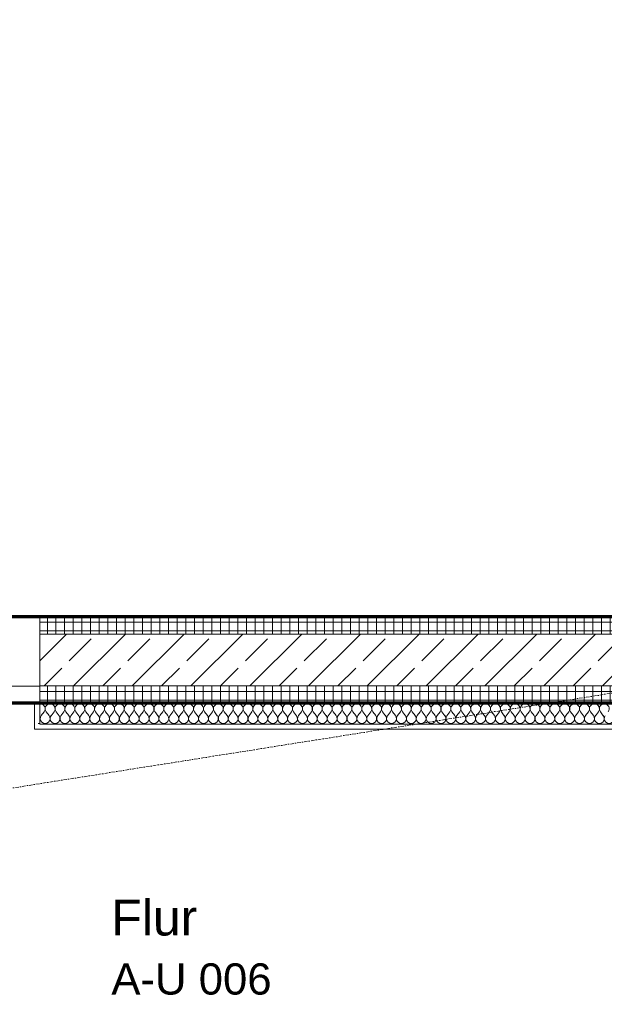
# Model space of a CAD drawing. Header units: millimetres. Extents: x 1523 to 74423, y -42059 to 10268.
# Tile 32 of 77: x 31295 to 32983, y -24454 to -21609. Entities that reach past the tile are written whole.
import ezdxf

# ---------------------------------------------------------------- set-up
doc = ezdxf.new("R2010")
doc.units = ezdxf.units.MM
doc.linetypes.add('CAx_nichtHalbton', pattern=[20001.0584, 10000, -0.5292, 10000, -0.5292])
doc.linetypes.add('IMPORT-STRICHPUNKT _7_', pattern=[20, 10, -5, 0, -5])
for name, color, linetype, lineweight, true_color in [('90 A--Achsraster _1_50_', 7, 'IMPORT-STRICHPUNKT _7_', 13, 0x656565), ('Neubau_10 A--Wand innen _tragend_', 7, 'Continuous', 13, 0x656565), ('Neubau_20 A--Gründungsbelag', 7, 'Continuous', 13, 0x656565), ('Neubau_80 A--Raum', 7, 'Continuous', 13, 0x656565), ('Xref_706_5_--_ÜP_-1_000_16_Übersichtsplan UG_IFC 2025_01_13_dwg', 7, 'Continuous', 13, 0x767676), ('XX', 7, 'Continuous', 18, 0x804040)]:
    doc.layers.add(name, color=color, linetype=linetype, lineweight=lineweight, true_color=true_color)
doc.styles.add('Arial_B', font='txt', dxfattribs={"height": 103.174603})
doc.styles.add('Arial_B_1', font='txt', dxfattribs={"height": 90.277778})
pattern_1 = [(86.336, (0, 0), (-24.948899, 1.597632), []), (176.336, (0, 0), (1.597632, 24.948899), [])]

# ---------------------------------------------------------------- blocks, each defined once
blk = doc.blocks.new('Xref_706_5_--_ÜP_-1_000_11_Übersichtsplan UG_IFC 2024_09_30_dwg__X97-41959665-SuD_-1UG gesamt Plot  - Blatt 1')
at = {"layer": 'Neubau_10 A--Wand innen _tragend_', "color": 9, "true_color": 0xcbcbcb}
for p, q in [((12961.4, -97363.4), (12950.9, -97353.6)), ((12963.9, -97340.7), (12951.6, -97347.9)), ((12958.2, -97391.8), (12947.8, -97382)), ((12960.7, -97369.1), (12948.4, -97376.3)), ((12955.1, -97420.2), (12944.6, -97410.4)), ((12957.6, -97397.5), (12945.3, -97404.7)), ((12951.9, -97448.6), (12941.5, -97438.8)), ((12954.4, -97425.9), (12942.1, -97433.1)), ((12948.8, -97477), (12938.3, -97467.2)), ((12951.3, -97454.3), (12939, -97461.5)), ((12945.6, -97505.4), (12935.2, -97495.6)), ((12948.1, -97482.7), (12935.8, -97489.9)), ((12942.5, -97533.8), (12932, -97524)), ((12945, -97511.1), (12932.7, -97518.3)), ((12939.3, -97562.2), (12928.9, -97552.4)), ((12941.8, -97539.5), (12929.5, -97546.7)), ((12936.2, -97590.6), (12925.7, -97580.8)), ((12938.7, -97567.9), (12926.4, -97575.1)), ((12933, -97619), (12922.6, -97609.2)), ((12935.5, -97596.3), (12923.2, -97603.5)), ((12929.9, -97647.4), (12919.4, -97637.6)), ((12932.4, -97624.7), (12920.1, -97631.9)), ((12926.7, -97675.8), (12916.3, -97666)), ((12929.2, -97653.1), (12916.9, -97660.3)), ((12923.5, -97704.2), (12913.1, -97694.4)), ((12926.1, -97681.5), (12913.8, -97688.7)), ((12920.4, -97732.6), (12910, -97722.8)), ((12922.9, -97709.9), (12910.6, -97717.1)), ((12917.2, -97761), (12906.8, -97751.2)), ((12919.8, -97738.2), (12907.5, -97745.5)), ((12914.1, -97789.4), (12903.7, -97779.6)), ((12916.6, -97766.6), (12904.3, -97773.9)), ((12910.9, -97817.8), (12900.5, -97808)), ((12913.5, -97795), (12901.2, -97802.3)), ((12907.8, -97846.2), (12897.4, -97836.4)), ((12910.3, -97823.4), (12898, -97830.7)), ((12904.6, -97874.6), (12894.2, -97864.8)), ((12907.2, -97851.8), (12894.9, -97859.1)), ((12901.5, -97903), (12891.1, -97893.2)), ((12904, -97880.2), (12891.7, -97887.5)), ((12898.3, -97931.3), (12887.9, -97921.6)), ((12900.9, -97908.6), (12888.6, -97915.9)), ((12895.2, -97959.7), (12884.8, -97950)), ((12897.7, -97937), (12885.4, -97944.3)), ((12892, -97988.1), (12881.6, -97978.4)), ((12894.6, -97965.4), (12882.3, -97972.7)), ((12888.9, -98016.5), (12878.5, -98006.8)), ((12891.4, -97993.8), (12879.1, -98001.1)), ((12885.7, -98044.9), (12875.3, -98035.2)), ((12888.3, -98022.2), (12876, -98029.5)), ((12882.6, -98073.3), (12872.2, -98063.6)), ((12885.1, -98050.6), (12872.8, -98057.9)), ((12879.4, -98101.7), (12869, -98092)), ((12882, -98079), (12869.7, -98086.3)), ((12876.3, -98130.1), (12865.9, -98120.3)), ((12878.8, -98107.4), (12866.5, -98114.7)), ((12873.1, -98158.5), (12862.7, -98148.7)), ((12875.7, -98135.8), (12863.3, -98143.1)), ((12870, -98186.9), (12859.6, -98177.1)), ((12872.5, -98164.2), (12860.2, -98171.5)), ((12866.8, -98215.3), (12856.4, -98205.5)), ((12869.4, -98192.6), (12857, -98199.9)), ((12863.7, -98243.7), (12853.3, -98233.9)), ((12866.2, -98221), (12853.9, -98228.3)), ((12860.5, -98272.1), (12850.1, -98262.3)), ((12863, -98249.4), (12850.7, -98256.7)), ((12857.4, -98300.5), (12847, -98290.7)), ((12859.9, -98277.8), (12847.6, -98285.1)), ((12854.2, -98328.9), (12843.8, -98319.1)), ((12856.7, -98306.2), (12844.4, -98313.5)), ((12851.1, -98357.3), (12840.7, -98347.5)), ((12853.6, -98334.6), (12841.3, -98341.8)), ((12847.9, -98385.7), (12837.5, -98375.9)), ((12850.4, -98363), (12838.1, -98370.2)), ((12844.8, -98414.1), (12834.4, -98404.3)), ((12847.3, -98391.4), (12835, -98398.6)), ((12841.6, -98442.5), (12831.2, -98432.7)), ((12844.1, -98419.8), (12831.8, -98427)), ((12838.5, -98470.9), (12828.1, -98461.1)), ((12841, -98448.2), (12828.7, -98455.4)), ((12835.3, -98499.3), (12824.9, -98489.5)), ((12837.8, -98476.6), (12825.5, -98483.8)), ((12832.2, -98527.7), (12821.8, -98517.9)), ((12834.7, -98505), (12822.4, -98512.2)), ((12829, -98556.1), (12818.6, -98546.3)), ((12831.5, -98533.4), (12819.2, -98540.6)), ((12825.9, -98584.5), (12815.5, -98574.7)), ((12828.4, -98561.8), (12816.1, -98569)), ((12822.7, -98612.9), (12812.3, -98603.1)), ((12825.2, -98590.2), (12812.9, -98597.4)), ((12819.6, -98641.3), (12809.2, -98631.5)), ((12822.1, -98618.6), (12809.8, -98625.8)), ((12816.4, -98669.7), (12806, -98659.9)), ((12818.9, -98647), (12806.6, -98654.2)), ((12813.3, -98698.1), (12802.8, -98688.3)), ((12815.8, -98675.4), (12803.5, -98682.6)), ((12810.1, -98726.5), (12799.7, -98716.7)), ((12812.6, -98703.8), (12800.3, -98711)), ((12807, -98754.9), (12796.5, -98745.1)), ((12809.5, -98732.1), (12797.2, -98739.4)), ((12803.8, -98783.3), (12793.4, -98773.5)), ((12806.3, -98760.5), (12794, -98767.8)), ((12800.7, -98811.7), (12790.2, -98801.9)), ((12803.2, -98788.9), (12790.9, -98796.2)), ((12797.5, -98840.1), (12787.1, -98830.3)), ((12800, -98817.3), (12787.7, -98824.6)), ((12794.4, -98868.5), (12783.9, -98858.7)), ((12796.9, -98845.7), (12784.6, -98853)), ((12791.2, -98896.9), (12780.8, -98887.1)), ((12793.7, -98874.1), (12781.4, -98881.4)), ((12788.1, -98925.2), (12777.6, -98915.5)), ((12790.6, -98902.5), (12778.3, -98909.8)), ((12784.9, -98953.6), (12774.5, -98943.9)), ((12787.4, -98930.9), (12775.1, -98938.2))]:
    blk.add_line(p, q, dxfattribs=at)
for centre, start, end in [((12944.3, -97335.6), 46.7982, 173.6681), ((12974.3, -97324.6), 226.7982, 120.538), ((12941.2, -97364), 46.7982, 173.6681), ((12944.3, -97335.6), 173.6681, 300.538), ((12971.1, -97353), 226.7982, 120.538), ((12938, -97392.4), 46.7982, 173.6681), ((12941.2, -97364), 173.6681, 300.538), ((12968, -97381.4), 226.7982, 120.538), ((12934.9, -97420.8), 46.7982, 173.6681), ((12938, -97392.4), 173.6681, 300.538), ((12964.8, -97409.8), 226.7982, 120.538), ((12931.7, -97449.2), 46.7982, 173.6681), ((12934.9, -97420.8), 173.6681, 300.538), ((12961.7, -97438.2), 226.7982, 120.538), ((12928.6, -97477.6), 46.7982, 173.6681), ((12931.7, -97449.2), 173.6681, 300.538), ((12958.5, -97466.6), 226.7982, 120.538), ((12925.4, -97506), 46.7982, 173.6681), ((12928.6, -97477.6), 173.6681, 300.538), ((12955.4, -97495), 226.7982, 120.538), ((12922.3, -97534.4), 46.7982, 173.6681), ((12925.4, -97506), 173.6681, 300.538), ((12952.2, -97523.4), 226.7982, 120.538), ((12919.1, -97562.8), 46.7982, 173.6681), ((12922.3, -97534.4), 173.6681, 300.538), ((12949.1, -97551.8), 226.7982, 120.538), ((12916, -97591.2), 46.7982, 173.6681), ((12919.1, -97562.8), 173.6681, 300.538), ((12945.9, -97580.2), 226.7982, 120.538), ((12912.8, -97619.6), 46.7982, 173.6681), ((12916, -97591.2), 173.6681, 300.538), ((12942.8, -97608.6), 226.7982, 120.538), ((12909.7, -97648), 46.7982, 173.6681), ((12912.8, -97619.6), 173.6681, 300.538), ((12939.6, -97637), 226.7982, 120.538), ((12906.5, -97676.4), 46.7982, 173.6681), ((12909.7, -97648), 173.6681, 300.538), ((12936.5, -97665.4), 226.7982, 120.538), ((12903.4, -97704.8), 46.7982, 173.6681), ((12906.5, -97676.4), 173.6681, 300.538), ((12933.3, -97693.8), 226.7982, 120.538), ((12900.2, -97733.2), 46.7982, 173.6681), ((12903.4, -97704.8), 173.6681, 300.538), ((12930.2, -97722.2), 226.7982, 120.538), ((12897.1, -97761.6), 46.7982, 173.6681), ((12900.2, -97733.2), 173.6681, 300.538), ((12927, -97750.6), 226.7982, 120.538), ((12893.9, -97790), 46.7982, 173.6681), ((12897.1, -97761.6), 173.6681, 300.538), ((12923.9, -97779), 226.7982, 120.538), ((12890.8, -97818.4), 46.7982, 173.6681), ((12893.9, -97790), 173.6681, 300.538), ((12920.7, -97807.3), 226.7982, 120.538), ((12887.6, -97846.8), 46.7982, 173.6681), ((12890.8, -97818.4), 173.6681, 300.538), ((12917.6, -97835.7), 226.7982, 120.538), ((12884.4, -97875.2), 46.7982, 173.6681), ((12887.6, -97846.8), 173.6681, 300.538), ((12914.4, -97864.1), 226.7982, 120.538), ((12881.3, -97903.6), 46.7982, 173.6681), ((12884.4, -97875.2), 173.6681, 300.538), ((12911.3, -97892.5), 226.7982, 120.538), ((12878.1, -97932), 46.7982, 173.6681), ((12881.3, -97903.6), 173.6681, 300.538), ((12908.1, -97920.9), 226.7982, 120.538), ((12875, -97960.4), 46.7982, 173.6681), ((12878.1, -97932), 173.6681, 300.538), ((12905, -97949.3), 226.7982, 120.538), ((12871.8, -97988.8), 46.7982, 173.6681), ((12875, -97960.4), 173.6681, 300.538), ((12901.8, -97977.7), 226.7982, 120.538), ((12868.7, -98017.2), 46.7982, 173.6681), ((12871.8, -97988.8), 173.6681, 300.538), ((12898.7, -98006.1), 226.7982, 120.538), ((12865.5, -98045.6), 46.7982, 173.6681), ((12865.5, -98045.6), 173.6681, 300.538), ((12868.7, -98017.2), 173.6681, 300.538), ((12895.5, -98034.5), 226.7982, 120.538), ((12862.4, -98074), 173.6681, 300.538), ((12862.4, -98074), 46.7982, 173.6681), ((12892.4, -98062.9), 226.7982, 120.538), ((12859.2, -98102.4), 46.7982, 173.6681), ((12859.2, -98102.4), 173.6681, 300.538), ((12889.2, -98091.3), 226.7982, 120.538), ((12856.1, -98130.8), 173.6681, 300.538), ((12856.1, -98130.8), 46.7982, 173.6681), ((12886.1, -98119.7), 226.7982, 120.538), ((12852.9, -98159.2), 46.7982, 173.6681), ((12852.9, -98159.2), 173.6681, 300.538), ((12882.9, -98148.1), 226.7982, 120.538), ((12849.8, -98187.6), 173.6681, 300.538), ((12849.8, -98187.6), 46.7982, 173.6681), ((12879.8, -98176.5), 226.7982, 120.538), ((12846.6, -98216), 46.7982, 173.6681), ((12846.6, -98216), 173.6681, 300.538), ((12876.6, -98204.9), 226.7982, 120.538), ((12843.5, -98244.4), 173.6681, 300.538), ((12843.5, -98244.4), 46.7982, 173.6681), ((12873.5, -98233.3), 226.7982, 120.538), ((12840.3, -98272.7), 173.6681, 300.538), ((12840.3, -98272.7), 46.7982, 173.6681), ((12870.3, -98261.7), 226.7982, 120.538), ((12837.2, -98301.1), 173.6681, 300.538), ((12837.2, -98301.1), 46.7982, 173.6681), ((12867.2, -98290.1), 226.7982, 120.538), ((12834, -98329.5), 173.6681, 300.538), ((12834, -98329.5), 46.7982, 173.6681), ((12864, -98318.5), 226.7982, 120.538), ((12830.9, -98357.9), 173.6681, 300.538), ((12830.9, -98357.9), 46.7982, 173.6681), ((12860.9, -98346.9), 226.7982, 120.538), ((12827.7, -98386.3), 173.6681, 300.538), ((12827.7, -98386.3), 46.7982, 173.6681), ((12857.7, -98375.3), 226.7982, 120.538), ((12824.6, -98414.7), 173.6681, 300.538), ((12824.6, -98414.7), 46.7982, 173.6681), ((12854.6, -98403.7), 226.7982, 120.538), ((12821.4, -98443.1), 173.6681, 300.538), ((12821.4, -98443.1), 46.7982, 173.6681), ((12851.4, -98432.1), 226.7982, 120.538), ((12818.3, -98471.5), 173.6681, 300.538), ((12818.3, -98471.5), 46.7982, 173.6681), ((12848.2, -98460.5), 226.7982, 120.538), ((12815.1, -98499.9), 173.6681, 300.538), ((12815.1, -98499.9), 46.7982, 173.6681), ((12845.1, -98488.9), 226.7982, 120.538), ((12812, -98528.3), 173.6681, 300.538), ((12812, -98528.3), 46.7982, 173.6681), ((12841.9, -98517.3), 226.7982, 120.538), ((12808.8, -98556.7), 173.6681, 300.538), ((12808.8, -98556.7), 46.7982, 173.6681), ((12838.8, -98545.7), 226.7982, 120.538), ((12805.7, -98585.1), 173.6681, 300.538), ((12805.7, -98585.1), 46.7982, 173.6681), ((12835.6, -98574.1), 226.7982, 120.538), ((12802.5, -98613.5), 173.6681, 300.538), ((12802.5, -98613.5), 46.7982, 173.6681), ((12832.5, -98602.5), 226.7982, 120.538), ((12799.4, -98641.9), 173.6681, 300.538), ((12799.4, -98641.9), 46.7982, 173.6681), ((12829.3, -98630.9), 226.7982, 120.538), ((12796.2, -98670.3), 173.6681, 300.538), ((12796.2, -98670.3), 46.7982, 173.6681), ((12826.2, -98659.3), 226.7982, 120.538), ((12793.1, -98698.7), 173.6681, 300.538), ((12793.1, -98698.7), 46.7982, 173.6681), ((12823, -98687.7), 226.7982, 120.538), ((12789.9, -98727.1), 173.6681, 300.538), ((12789.9, -98727.1), 46.7982, 173.6681), ((12819.9, -98716.1), 226.7982, 120.538), ((12786.8, -98755.5), 173.6681, 300.538), ((12786.8, -98755.5), 46.7982, 173.6681), ((12816.7, -98744.5), 226.7982, 120.538), ((12783.6, -98783.9), 173.6681, 300.538), ((12783.6, -98783.9), 46.7982, 173.6681), ((12813.6, -98772.9), 226.7982, 120.538), ((12780.5, -98812.3), 173.6681, 300.538), ((12780.5, -98812.3), 46.7982, 173.6681), ((12810.4, -98801.2), 226.7982, 120.538), ((12777.3, -98840.7), 173.6681, 300.538), ((12777.3, -98840.7), 46.7982, 173.6681), ((12807.3, -98829.6), 226.7982, 120.538), ((12774.2, -98869.1), 173.6681, 300.538), ((12774.2, -98869.1), 46.7982, 173.6681), ((12804.1, -98858), 226.7982, 120.538), ((12771, -98897.5), 173.6681, 300.538), ((12771, -98897.5), 46.7982, 173.6681), ((12801, -98886.4), 226.7982, 120.538), ((12767.9, -98925.9), 173.6681, 300.538), ((12767.9, -98925.9), 46.7982, 173.6681), ((12797.8, -98914.8), 226.7982, 120.538), ((12764.7, -98954.3), 173.6681, 178.2315), ((12764.7, -98954.3), 46.7982, 173.6681), ((12794.7, -98943.2), 226.7982, 120.538), ((12791.5, -98971.6), 60.6585, 106.6777)]:
    blk.add_arc(centre, 14.3, start, end, dxfattribs=at)
blk = doc.blocks.new('Xref_706_5_--_ÜP_-1_000_11_Übersichtsplan UG_IFC 2024_09_30_dwg_Tür Ol 2-Fl 27_5-41959666-SuD_-1UG gesamt Plot  - Blatt 1')
at = {"layer": 'Neubau_10 A--Wand innen _tragend_', "color": 9, "true_color": 0xcbcbcb}
for p, q in [((-655, 0), (-655, 655)), ((655, 0), (655, 655))]:
    blk.add_line(p, q, dxfattribs=at)
at = {"layer": 'Neubau_10 A--Wand innen _tragend_', "color": 9, "true_color": 0xcbcbcb, "flags": 128}
for points in [[(-755, 75), (-740, 75), (-740, 0)], [(755, 75), (740, 75), (740, 0)], [(-755, -50), (-655, -50), (-655, 0), (-755, 0), (-755, -50), (-755, 0), (-755, -50), (-755, -200), (-755, -250)], [(755, -50), (655, -50), (655, 0), (755, 0), (755, -50), (755, 0), (755, -50), (755, -200), (755, -250)]]:
    blk.add_lwpolyline(points, dxfattribs=at)
at = {"layer": 'Neubau_10 A--Wand innen _tragend_', "color": 9, "true_color": 0xcbcbcb}
for centre, start, end in [((-655, 0), 360, 90), ((655, 0), 90, 180)]:
    blk.add_arc(centre, 655, start, end, dxfattribs=at)
blk = doc.blocks.new('Xref_706_5_--_ÜP_-1_000_11_Übersichtsplan UG_IFC 2024_09_30_dwg_Standard-Rastermarker_7-V4-SuD_-1UG gesamt Plot  - Blatt 1')
at = {"layer": '90 A--Achsraster _1_50_', "color": 9, "true_color": 0xcbcbcb}
blk.add_line((0, 0), (53642.7, 0), dxfattribs=at)
blk = doc.blocks.new('Xref_706_5_--_ÜP_-1_000_16_Übersichtsplan UG_IFC 2025_01_13_dwg-35469238-SuD_-1UG gesamt Plot  - Blatt 1')
at = {"layer": 'Neubau_10 A--Wand innen _tragend_', "true_color": 0xcbcbcb}
h = blk.add_hatch(dxfattribs=at)
h.set_pattern_fill('FP_7', color=9, style=0, pattern_type=2)
h.set_pattern_definition(pattern_1)
h.paths.add_polyline_path([(17355.7, -94902), (17364.6, -94762.3), (17314.7, -94759.1), (17092.1, -98237), (17141.9, -98240.1), (17354.7, -94916.9)])
h = blk.add_hatch(dxfattribs=at)
h.set_pattern_fill('FP_5', color=9, style=0, pattern_type=2)
h.set_pattern_definition([(131.336, (0, 0), (90.10192, 79.25683), []), (131.336, (-45.05, -39.63), (90.10192, 79.25683), [90, -30])])
h.paths.add_polyline_path([(17297.1, -98164.3), (17514.3, -94771.9), (17364.6, -94762.3), (17141.9, -98240.1), (17291.6, -98249.7)])
h = blk.add_hatch(dxfattribs=at)
h.set_pattern_fill('FP_7', color=9, style=0, pattern_type=2)
h.set_pattern_definition(pattern_1)
h.paths.add_polyline_path([(17341.5, -98252.9), (17564.2, -94775), (17514.3, -94771.9), (17291.6, -98249.7)])
h = blk.add_hatch(dxfattribs=at)
h.set_pattern_fill('FP_12', color=9, style=0, pattern_type=2)
h.set_pattern_definition([(86.336, (0, 0), (-86.42598, 5.53439), [0, -50]), (86.336, (-41.615, 27.72), (-86.42598, 5.53439), [0, -50])])
h.paths.add_polyline_path([(17416.4, -98257.7), (17341.5, -98252.9), (17340.6, -98267.9), (17415.4, -98272.7)])
at = {"layer": 'Neubau_10 A--Wand innen _tragend_', "color": 9, "true_color": 0xcbcbcb}
for p, q in [((17141.9, -98240.1), (17364.6, -94762.3)), ((17291.6, -98249.7), (17514.3, -94771.9))]:
    blk.add_line(p, q, dxfattribs=at)
at = {"layer": 'Neubau_10 A--Wand innen _tragend_', "color": 9, "true_color": 0xcbcbcb, "flags": 128}
for points in [[(17639.1, -94779.8), (17624.1, -94778.9), (17564.2, -94775), (17514.3, -94771.9), (17364.6, -94762.3), (17314.7, -94759.1), (17092.1, -98237), (17401.4, -98256.8), (17615.2, -94918.6), (17624.1, -94778.9)], [(17564.2, -94775), (17340.6, -98267.9), (17415.4, -98272.7), (17416.4, -98257.7), (17629.2, -94934.5)]]:
    blk.add_lwpolyline(points, dxfattribs=at)
at = {"layer": 'Neubau_20 A--Gründungsbelag', "color": 9, "true_color": 0xcbcbcb, "flags": 128}
blk.add_lwpolyline([(19300.7, -95041.5), (17554.3, -94929.7), (17341.5, -98252.9), (17092.1, -98237), (17304.8, -94913.7), (12763.5, -94622.9), (13231, -99628.1), (16987.6, -99868.6), (16995.6, -99743.9), (17245.1, -99759.8), (17205.1, -100383.6), (16955.6, -100367.6), (16971.6, -100118.1), (13254.6, -99880.1), (13450.5, -101978.3)], dxfattribs=at)
for name, p, rotation in [('Xref_706_5_--_ÜP_-1_000_11_Übersichtsplan UG_IFC 2024_09_30_dwg_Standard-Rastermarker_7-V4-SuD_-1UG gesamt Plot  - Blatt 1', (18705.3, -110386.7), 95.33628353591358), ('Xref_706_5_--_ÜP_-1_000_11_Übersichtsplan UG_IFC 2024_09_30_dwg__X97-41959665-SuD_-1UG gesamt Plot  - Blatt 1', (0, 0), 2.668141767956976)]:
    blk.add_blockref(name, p, dxfattribs=dict(rotation=rotation))
at = {"extrusion": (0, 0, -1), "zscale": -1, "rotation": 93.66371646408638}
blk.add_blockref('Xref_706_5_--_ÜP_-1_000_11_Übersichtsplan UG_IFC 2024_09_30_dwg_Tür Ol 2-Fl 27_5-41959666-SuD_-1UG gesamt Plot  - Blatt 1', (-17293.3, -99006.4), dxfattribs=at)
at = {"layer": 'Neubau_80 A--Raum', "attachment_point": 1, "rotation": 86.3363, "line_spacing_factor": 0.941778}
for s, insert, char_height, width, style in [('A-U 006', (18104.6, -98094.8), 90.28, 543.112, 'Arial_B_1'), ('Flur', (17921.3, -98083.1), 103.17, 317.083, 'Arial_B')]:
    blk.add_mtext(s, dxfattribs=dict(at, insert=insert, char_height=char_height, width=width, style=style))

msp = doc.modelspace()

# ---------------------------------------------------------------- linework, layer by layer
at = {"layer": 'XX', "color": 7, "linetype": 'CAx_nichtHalbton', "lineweight": 70, "true_color": 0xffffff}
for p, q in [((34683.186, -23334.495), (29718.145, -23334.495)), ((34683.186, -23584.495), (27323.116, -23584.495))]:
    msp.add_line(p, q, dxfattribs=at)

# ---------------------------------------------------------------- block references
at = {"layer": 'Xref_706_5_--_ÜP_-1_000_16_Übersichtsplan UG_IFC 2025_01_13_dwg', "color": 9, "true_color": 0xcbcbcb, "rotation": 273.663716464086}
msp.add_blockref('Xref_706_5_--_ÜP_-1_000_16_Übersichtsplan UG_IFC 2025_01_13_dwg-35469238-SuD_-1UG gesamt Plot  - Blatt 1', (128297.139, 0), dxfattribs=at)

doc.saveas('drawing.dxf')
